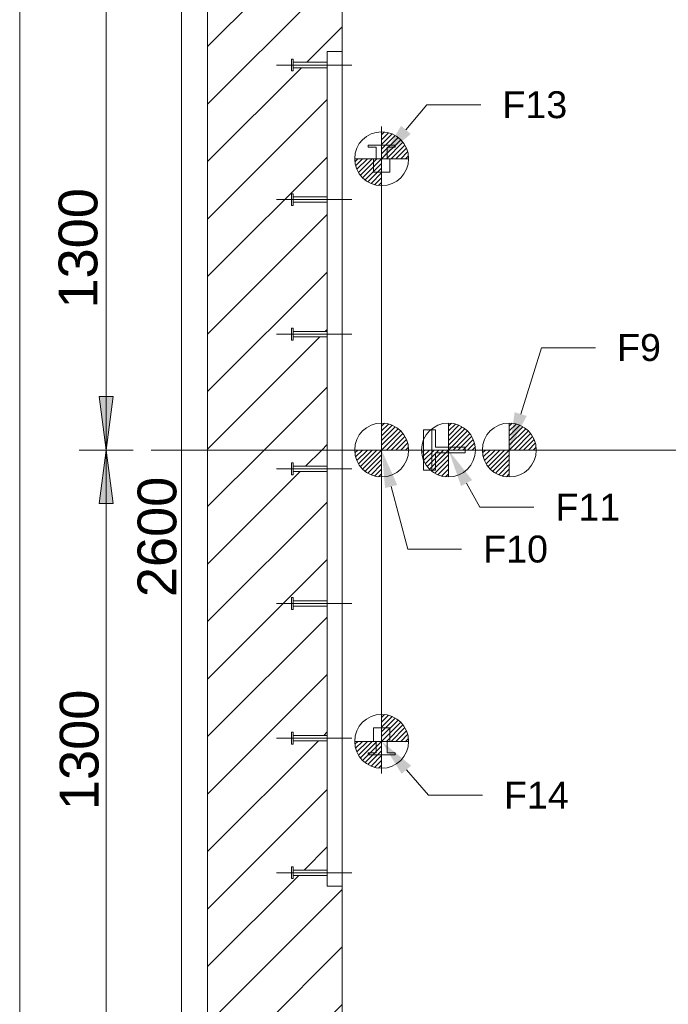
# Model space of a CAD drawing. Extents: x 244 to 994, y 7 to 427.
# Tile 12 of 35: x 484 to 509, y 42 to 78. Entities that reach past the tile are written whole.
import ezdxf
from ezdxf.lldxf.tags import DXFTag

# ---------------------------------------------------------------- set-up
doc = ezdxf.new("R2010")
doc.units = 0
doc.layers.get('0').update_dxf_attribs({"lineweight": 5})
for name, color, linetype, lineweight, true_color in [('3', 9, 'grob', 5, 0x808080), ('7', 6, 'ACAD_ISO10W100', 5, 0xff00ff), ('8_Schraffur', 9, 'Continuous', 5, 0x808080)]:
    doc.layers.add(name, color=color, linetype=linetype, lineweight=lineweight, true_color=true_color)
doc.layers.add('9', color=7, linetype='Continuous', lineweight=5)
doc.layers.add('_3d_View_', color=7, linetype='Continuous')
doc.styles.get("Standard").update_dxf_attribs({"font": 'arial.ttf'})
tags = doc.linetypes.add('ACAD_ISO10W100', pattern=[18.5, 12, -3, 0.5, -3]).pattern_tags.tags
tags[10:11] = [DXFTag(74, 4), DXFTag(75, 0), DXFTag(340, '0'), DXFTag(46, 1.0), DXFTag(50, 0.0), DXFTag(44, 0.0), DXFTag(45, 0.0)]
tags[8:9] = [DXFTag(74, 4), DXFTag(75, 0), DXFTag(340, '0'), DXFTag(46, 1.0), DXFTag(50, 0.0), DXFTag(44, 0.0), DXFTag(45, 0.0)]
tags[6:7] = [DXFTag(74, 4), DXFTag(75, 0), DXFTag(340, '0'), DXFTag(46, 1.0), DXFTag(50, 0.0), DXFTag(44, 0.0), DXFTag(45, 0.0)]
tags[4:5] = [DXFTag(74, 4), DXFTag(75, 0), DXFTag(340, '0'), DXFTag(46, 1.0), DXFTag(50, 0.0), DXFTag(44, 0.0), DXFTag(45, 0.0)]
tags = doc.linetypes.add('fein_strichliert', pattern=[4, 1, -2, 1]).pattern_tags.tags
tags[8:9] = [DXFTag(74, 4), DXFTag(75, 0), DXFTag(340, '0'), DXFTag(46, 0.0), DXFTag(50, 0.0), DXFTag(44, 0.0), DXFTag(45, 0.0)]
tags[6:7] = [DXFTag(74, 4), DXFTag(75, 0), DXFTag(340, '0'), DXFTag(46, 0.0), DXFTag(50, 0.0), DXFTag(44, 0.0), DXFTag(45, 0.0)]
tags[4:5] = [DXFTag(74, 4), DXFTag(75, 0), DXFTag(340, '0'), DXFTag(46, 0.0), DXFTag(50, 0.0), DXFTag(44, 0.0), DXFTag(45, 0.0)]
tags = doc.linetypes.add('grob', pattern=[14, 3, -8, 3]).pattern_tags.tags
tags[8:9] = [DXFTag(74, 4), DXFTag(75, 0), DXFTag(340, '0'), DXFTag(46, 0.0), DXFTag(50, 0.0), DXFTag(44, 0.0), DXFTag(45, 0.0)]
tags[6:7] = [DXFTag(74, 4), DXFTag(75, 0), DXFTag(340, '0'), DXFTag(46, 0.0), DXFTag(50, 0.0), DXFTag(44, 0.0), DXFTag(45, 0.0)]
tags[4:5] = [DXFTag(74, 4), DXFTag(75, 0), DXFTag(340, '0'), DXFTag(46, 0.0), DXFTag(50, 0.0), DXFTag(44, 0.0), DXFTag(45, 0.0)]

# ---------------------------------------------------------------- blocks, each defined once
blk = doc.blocks.new('Schraffur-A05LE0HNBH', base_point=(491.462, 62.163))
at = {"color": 0, "lineweight": -2}
for p, q in [((491.462, 83.553), (501.072, 93.163)), ((491.462, 87.824), (496.801, 93.163)), ((491.462, 92.095), (492.53, 93.163)), ((500.343, 88.163), (505.343, 93.163)), ((504.614, 88.163), (509.614, 93.163)), ((508.885, 88.163), (513.642, 92.92)), ((513.155, 88.163), (513.642, 88.65)), ((491.462, 79.282), (496.462, 84.282)), ((491.462, 75.011), (496.462, 80.011)), ((491.462, 70.74), (495.902, 75.18)), ((491.462, 66.47), (495.902, 70.909)), ((495.826, 66.563), (495.902, 66.639)), ((491.462, 62.199), (495.626, 66.363)), ((495.697, 62.163), (495.902, 62.368))]:
    blk.add_line(p, q, dxfattribs=at)
at = {"color": 0, "linetype": 'fein_strichliert', "lineweight": -2, "ltscale": 0.13}
for p, q in [((491.462, 85.689), (498.936, 93.163)), ((491.462, 89.96), (494.665, 93.163)), ((498.207, 88.163), (503.207, 93.163)), ((502.478, 88.163), (507.478, 93.163)), ((506.749, 88.163), (511.749, 93.163)), ((511.02, 88.163), (513.642, 90.785)), ((491.462, 81.418), (496.462, 86.418)), ((491.462, 77.147), (496.462, 82.147)), ((495.149, 76.563), (496.462, 77.876)), ((491.462, 72.876), (494.949, 76.363)), ((491.462, 68.605), (495.902, 73.045)), ((491.462, 64.334), (495.902, 68.774)), ((493.562, 62.163), (495.902, 64.503))]:
    blk.add_line(p, q, dxfattribs=at)
blk = doc.blocks.new('Schraffur-A05LE0HXBH', base_point=(491.462, 31.163))
at = {"color": 0, "linetype": 'fein_strichliert', "lineweight": -2, "ltscale": 0.13}
for p, q in [((491.462, 60.063), (493.562, 62.163)), ((491.462, 55.792), (495.902, 60.232)), ((491.462, 51.521), (495.902, 55.961)), ((495.775, 51.563), (495.902, 51.69)), ((491.462, 47.25), (495.575, 51.363)), ((495.045, 46.563), (495.902, 47.419)), ((491.462, 42.979), (494.845, 46.363)), ((491.462, 38.708), (496.462, 43.708)), ((491.462, 34.438), (496.462, 39.437)), ((492.458, 31.163), (497.458, 36.163)), ((496.729, 31.163), (501.729, 36.163)), ((501, 31.163), (506, 36.163)), ((505.271, 31.163), (510.271, 36.163)), ((509.542, 31.163), (513.642, 35.263))]:
    blk.add_line(p, q, dxfattribs=at)
at = {"color": 0, "lineweight": -2}
for p, q in [((495.097, 61.563), (495.697, 62.163)), ((491.462, 57.928), (494.897, 61.363)), ((491.462, 53.657), (495.902, 58.097)), ((491.462, 49.386), (495.902, 53.826)), ((491.462, 45.115), (495.902, 49.555)), ((491.462, 40.844), (496.462, 45.844)), ((491.462, 36.573), (496.462, 41.573)), ((491.462, 32.302), (496.462, 37.302)), ((494.594, 31.163), (499.594, 36.163)), ((498.865, 31.163), (503.865, 36.163)), ((503.136, 31.163), (508.136, 36.163)), ((507.407, 31.163), (512.407, 36.163)), ((511.677, 31.163), (513.642, 33.127))]:
    blk.add_line(p, q, dxfattribs=at)
blk = doc.blocks.new('Blockreferenz-A05LE0HZBH', base_point=(489.362, 29.997))
at = {"layer": '7', "linetype": 'ACAD_ISO10W100', "lineweight": -2, "ltscale": 0.13}
blk.add_line((489.362, 62.163), (513.642, 62.163), dxfattribs=at)
blk = doc.blocks.new('Polygon-A05LE0I5BH', base_point=(491.462, 31.163))
at = {"color": 0, "linetype": 'ByBlock', "lineweight": -2, "ltscale": 0.13}
blk.add_line((491.462, 31.163), (491.462, 93.163), dxfattribs=at)
blk = doc.blocks.new('Polygon-A05LE0I9BH', base_point=(496.462, 36.163))
at = {"color": 0, "linetype": 'ByBlock', "lineweight": -2, "ltscale": 0.13}
blk.add_line((496.462, 36.163), (496.462, 88.163), dxfattribs=at)
blk = doc.blocks.new('Blockreferenz-A05LE0IHBH', base_point=(497.922, 50.143))
at = {"layer": '7', "linetype": 'ACAD_ISO10W100', "lineweight": -2, "ltscale": 0.13}
blk.add_line((497.922, 74.183), (497.922, 50.143), dxfattribs=at)
blk = doc.blocks.new('Blockreferenz-A05LE0IPBH', base_point=(494.022, 45.963))
at = {"color": 0, "linetype": 'ByBlock', "lineweight": -2, "ltscale": 0.13}
for p, q in [((496.462, 76.963), (495.902, 76.963)), ((495.902, 45.963), (495.902, 76.963)), ((496.462, 45.963), (496.462, 76.963)), ((495.902, 45.963), (496.462, 45.963))]:
    blk.add_line(p, q, dxfattribs=at)
at = {"layer": '3', "linetype": 'grob', "lineweight": -2, "ltscale": 0.13}
for p, q in [((494.642, 76.683), (494.582, 76.683)), ((494.582, 76.683), (494.582, 76.666)), ((494.582, 76.666), (494.582, 76.618)), ((494.582, 76.618), (494.582, 76.547)), ((494.582, 76.547), (494.582, 76.463)), ((494.582, 76.463), (494.582, 76.379)), ((494.642, 76.666), (494.642, 76.683)), ((494.642, 76.618), (494.642, 76.666)), ((494.642, 76.547), (494.642, 76.618)), ((494.642, 76.563), (494.642, 76.555)), ((495.902, 76.563), (494.642, 76.563)), ((494.642, 76.555), (494.642, 76.534)), ((494.642, 76.463), (494.642, 76.547)), ((494.642, 76.534), (494.642, 76.501)), ((494.642, 76.501), (494.642, 76.463)), ((494.642, 76.379), (494.642, 76.463)), ((494.642, 76.463), (494.642, 76.425)), ((495.902, 76.555), (495.902, 76.563)), ((495.902, 76.534), (495.902, 76.555)), ((495.902, 76.501), (495.902, 76.534)), ((495.902, 76.463), (495.902, 76.501)), ((495.902, 76.425), (495.902, 76.463)), ((494.582, 76.379), (494.582, 76.307)), ((494.582, 76.307), (494.582, 76.26)), ((494.582, 76.26), (494.582, 76.243)), ((494.582, 76.243), (494.642, 76.243)), ((494.642, 76.425), (494.642, 76.392)), ((494.642, 76.392), (494.642, 76.37)), ((494.642, 76.307), (494.642, 76.379)), ((494.642, 76.37), (494.642, 76.363)), ((494.642, 76.363), (495.902, 76.363)), ((494.642, 76.26), (494.642, 76.307)), ((494.642, 76.243), (494.642, 76.26)), ((495.902, 76.392), (495.902, 76.425)), ((495.902, 76.37), (495.902, 76.392)), ((495.902, 76.363), (495.902, 76.37)), ((494.642, 71.683), (494.582, 71.683)), ((494.582, 71.683), (494.582, 71.666)), ((494.642, 71.666), (494.642, 71.683)), ((494.582, 71.666), (494.582, 71.618)), ((494.582, 71.618), (494.582, 71.547)), ((494.582, 71.547), (494.582, 71.463)), ((494.582, 71.463), (494.582, 71.379)), ((494.582, 71.379), (494.582, 71.307)), ((494.642, 71.618), (494.642, 71.666)), ((494.642, 71.547), (494.642, 71.618)), ((494.642, 71.563), (494.642, 71.555)), ((495.902, 71.563), (494.642, 71.563)), ((494.642, 71.555), (494.642, 71.534)), ((494.642, 71.463), (494.642, 71.547)), ((494.642, 71.534), (494.642, 71.501)), ((494.642, 71.501), (494.642, 71.463)), ((494.642, 71.379), (494.642, 71.463)), ((494.642, 71.463), (494.642, 71.425)), ((494.642, 71.425), (494.642, 71.392)), ((494.642, 71.392), (494.642, 71.37)), ((494.642, 71.307), (494.642, 71.379)), ((494.642, 71.37), (494.642, 71.363)), ((494.642, 71.363), (495.902, 71.363)), ((495.902, 71.555), (495.902, 71.563)), ((495.902, 71.534), (495.902, 71.555)), ((495.902, 71.501), (495.902, 71.534)), ((495.902, 71.463), (495.902, 71.501)), ((495.902, 71.425), (495.902, 71.463)), ((495.902, 71.392), (495.902, 71.425)), ((495.902, 71.37), (495.902, 71.392)), ((495.902, 71.363), (495.902, 71.37)), ((494.582, 71.307), (494.582, 71.26)), ((494.582, 71.26), (494.582, 71.243)), ((494.582, 71.243), (494.642, 71.243)), ((494.642, 71.26), (494.642, 71.307)), ((494.642, 71.243), (494.642, 71.26)), ((494.642, 66.683), (494.582, 66.683)), ((494.582, 66.683), (494.582, 66.666)), ((494.582, 66.666), (494.582, 66.618)), ((494.582, 66.618), (494.582, 66.547)), ((494.642, 66.666), (494.642, 66.683)), ((494.642, 66.618), (494.642, 66.666)), ((494.642, 66.547), (494.642, 66.618)), ((494.642, 66.563), (494.642, 66.555)), ((495.902, 66.563), (494.642, 66.563)), ((495.902, 66.555), (495.902, 66.563)), ((494.582, 66.547), (494.582, 66.463)), ((494.582, 66.463), (494.582, 66.379)), ((494.582, 66.379), (494.582, 66.307)), ((494.582, 66.307), (494.582, 66.26)), ((494.582, 66.26), (494.582, 66.243)), ((494.582, 66.243), (494.642, 66.243)), ((494.642, 66.555), (494.642, 66.534)), ((494.642, 66.463), (494.642, 66.547)), ((494.642, 66.534), (494.642, 66.501)), ((494.642, 66.501), (494.642, 66.463)), ((494.642, 66.379), (494.642, 66.463)), ((494.642, 66.463), (494.642, 66.425)), ((494.642, 66.425), (494.642, 66.392)), ((494.642, 66.392), (494.642, 66.37)), ((494.642, 66.307), (494.642, 66.379)), ((494.642, 66.37), (494.642, 66.363)), ((494.642, 66.363), (495.902, 66.363)), ((494.642, 66.26), (494.642, 66.307)), ((494.642, 66.243), (494.642, 66.26)), ((495.902, 66.534), (495.902, 66.555)), ((495.902, 66.501), (495.902, 66.534)), ((495.902, 66.463), (495.902, 66.501)), ((495.902, 66.425), (495.902, 66.463)), ((495.902, 66.392), (495.902, 66.425)), ((495.902, 66.37), (495.902, 66.392)), ((495.902, 66.363), (495.902, 66.37)), ((494.642, 61.683), (494.582, 61.683)), ((494.582, 61.683), (494.582, 61.666)), ((494.582, 61.666), (494.582, 61.618)), ((494.582, 61.618), (494.582, 61.547)), ((494.582, 61.547), (494.582, 61.463)), ((494.582, 61.463), (494.582, 61.379)), ((494.642, 61.666), (494.642, 61.683)), ((494.642, 61.618), (494.642, 61.666)), ((494.642, 61.547), (494.642, 61.618)), ((494.642, 61.563), (494.642, 61.555)), ((495.902, 61.563), (494.642, 61.563)), ((494.642, 61.555), (494.642, 61.534)), ((494.642, 61.463), (494.642, 61.547)), ((494.642, 61.534), (494.642, 61.501)), ((494.642, 61.501), (494.642, 61.463)), ((494.642, 61.379), (494.642, 61.463)), ((494.642, 61.463), (494.642, 61.425)), ((495.902, 61.555), (495.902, 61.563)), ((495.902, 61.534), (495.902, 61.555)), ((495.902, 61.501), (495.902, 61.534)), ((495.902, 61.463), (495.902, 61.501)), ((495.902, 61.425), (495.902, 61.463)), ((494.582, 61.379), (494.582, 61.307)), ((494.582, 61.307), (494.582, 61.26)), ((494.582, 61.26), (494.582, 61.243)), ((494.582, 61.243), (494.642, 61.243)), ((494.642, 61.425), (494.642, 61.392)), ((494.642, 61.392), (494.642, 61.37)), ((494.642, 61.307), (494.642, 61.379)), ((494.642, 61.37), (494.642, 61.363)), ((494.642, 61.363), (495.902, 61.363)), ((494.642, 61.26), (494.642, 61.307)), ((494.642, 61.243), (494.642, 61.26)), ((495.902, 61.392), (495.902, 61.425)), ((495.902, 61.37), (495.902, 61.392)), ((495.902, 61.363), (495.902, 61.37)), ((494.642, 56.683), (494.582, 56.683)), ((494.582, 56.683), (494.582, 56.666)), ((494.582, 56.666), (494.582, 56.618)), ((494.582, 56.618), (494.582, 56.547)), ((494.582, 56.547), (494.582, 56.463)), ((494.582, 56.463), (494.582, 56.379)), ((494.582, 56.379), (494.582, 56.307)), ((494.642, 56.666), (494.642, 56.683)), ((494.642, 56.618), (494.642, 56.666)), ((494.642, 56.547), (494.642, 56.618)), ((494.642, 56.563), (494.642, 56.555)), ((495.902, 56.563), (494.642, 56.563)), ((494.642, 56.555), (494.642, 56.534)), ((494.642, 56.463), (494.642, 56.547)), ((494.642, 56.534), (494.642, 56.501)), ((494.642, 56.501), (494.642, 56.463)), ((494.642, 56.379), (494.642, 56.463)), ((494.642, 56.463), (494.642, 56.425)), ((494.642, 56.425), (494.642, 56.392)), ((494.642, 56.392), (494.642, 56.37)), ((494.642, 56.307), (494.642, 56.379)), ((494.642, 56.37), (494.642, 56.363)), ((494.642, 56.363), (495.902, 56.363)), ((495.902, 56.555), (495.902, 56.563)), ((495.902, 56.534), (495.902, 56.555)), ((495.902, 56.501), (495.902, 56.534)), ((495.902, 56.463), (495.902, 56.501)), ((495.902, 56.425), (495.902, 56.463)), ((495.902, 56.392), (495.902, 56.425)), ((495.902, 56.37), (495.902, 56.392)), ((495.902, 56.363), (495.902, 56.37)), ((494.582, 56.307), (494.582, 56.26)), ((494.582, 56.26), (494.582, 56.243)), ((494.582, 56.243), (494.642, 56.243)), ((494.642, 56.26), (494.642, 56.307)), ((494.642, 56.243), (494.642, 56.26)), ((494.642, 51.683), (494.582, 51.683)), ((494.582, 51.683), (494.582, 51.666)), ((494.582, 51.666), (494.582, 51.618)), ((494.582, 51.618), (494.582, 51.547)), ((494.642, 51.666), (494.642, 51.683)), ((494.642, 51.618), (494.642, 51.666)), ((494.642, 51.547), (494.642, 51.618)), ((494.582, 51.547), (494.582, 51.463)), ((494.582, 51.463), (494.582, 51.379)), ((494.582, 51.379), (494.582, 51.307)), ((494.582, 51.307), (494.582, 51.26)), ((494.582, 51.26), (494.582, 51.243)), ((494.582, 51.243), (494.642, 51.243)), ((494.642, 51.563), (494.642, 51.555)), ((495.902, 51.563), (494.642, 51.563)), ((494.642, 51.555), (494.642, 51.534)), ((494.642, 51.463), (494.642, 51.547)), ((494.642, 51.534), (494.642, 51.501)), ((494.642, 51.501), (494.642, 51.463)), ((494.642, 51.379), (494.642, 51.463)), ((494.642, 51.463), (494.642, 51.425)), ((494.642, 51.425), (494.642, 51.392)), ((494.642, 51.392), (494.642, 51.37)), ((494.642, 51.307), (494.642, 51.379)), ((494.642, 51.37), (494.642, 51.363)), ((494.642, 51.363), (495.902, 51.363)), ((494.642, 51.26), (494.642, 51.307)), ((494.642, 51.243), (494.642, 51.26)), ((495.902, 51.555), (495.902, 51.563)), ((495.902, 51.534), (495.902, 51.555)), ((495.902, 51.501), (495.902, 51.534)), ((495.902, 51.463), (495.902, 51.501)), ((495.902, 51.425), (495.902, 51.463)), ((495.902, 51.392), (495.902, 51.425)), ((495.902, 51.37), (495.902, 51.392)), ((495.902, 51.363), (495.902, 51.37)), ((494.642, 46.683), (494.582, 46.683)), ((494.582, 46.683), (494.582, 46.666)), ((494.582, 46.666), (494.582, 46.618)), ((494.582, 46.618), (494.582, 46.547)), ((494.582, 46.547), (494.582, 46.463)), ((494.582, 46.463), (494.582, 46.379)), ((494.642, 46.666), (494.642, 46.683)), ((494.642, 46.618), (494.642, 46.666)), ((494.642, 46.547), (494.642, 46.618)), ((494.642, 46.563), (494.642, 46.555)), ((495.902, 46.563), (494.642, 46.563)), ((494.642, 46.555), (494.642, 46.534)), ((494.642, 46.463), (494.642, 46.547)), ((494.642, 46.534), (494.642, 46.501)), ((494.642, 46.501), (494.642, 46.463)), ((494.642, 46.379), (494.642, 46.463)), ((494.642, 46.463), (494.642, 46.425)), ((495.902, 46.555), (495.902, 46.563)), ((495.902, 46.534), (495.902, 46.555)), ((495.902, 46.501), (495.902, 46.534)), ((495.902, 46.463), (495.902, 46.501)), ((495.902, 46.425), (495.902, 46.463)), ((494.582, 46.379), (494.582, 46.307)), ((494.582, 46.307), (494.582, 46.26)), ((494.582, 46.26), (494.582, 46.243)), ((494.582, 46.243), (494.642, 46.243)), ((494.642, 46.425), (494.642, 46.392)), ((494.642, 46.392), (494.642, 46.37)), ((494.642, 46.307), (494.642, 46.379)), ((494.642, 46.37), (494.642, 46.363)), ((494.642, 46.363), (495.902, 46.363)), ((494.642, 46.26), (494.642, 46.307)), ((494.642, 46.243), (494.642, 46.26)), ((495.902, 46.392), (495.902, 46.425)), ((495.902, 46.37), (495.902, 46.392)), ((495.902, 46.363), (495.902, 46.37))]:
    blk.add_line(p, q, dxfattribs=at)
at = {"layer": '7', "linetype": 'ACAD_ISO10W100', "lineweight": -2, "ltscale": 0.13}
for p, q in [((496.822, 76.463), (494.022, 76.463)), ((496.822, 71.463), (494.022, 71.463)), ((496.822, 66.463), (494.022, 66.463)), ((496.822, 61.463), (494.022, 61.463)), ((496.822, 56.463), (494.022, 56.463)), ((496.822, 51.463), (494.022, 51.463)), ((496.822, 46.463), (494.022, 46.463))]:
    blk.add_line(p, q, dxfattribs=at)
blk = doc.blocks.new('MText-A05LE0IRBH', base_point=(506.662, 65.47))
at = {"color": 0, "linetype": 'ByBlock', "lineweight": -2, "ltscale": 0.13, "insert": (506.662, 66.47), "char_height": 1, "attachment_point": 1}
blk.add_mtext('{\\fArial Unicode MS;F9}', dxfattribs=at)
blk = doc.blocks.new('Blockreferenz-A05LE0IZBH', base_point=(496.922, 61.163))
at = {"color": 0, "linetype": 'ByBlock', "lineweight": -2, "ltscale": 0.13}
for p, q in [((497.922, 63.163), (497.922, 61.163)), ((497.922, 63.047), (498.032, 63.157)), ((497.922, 62.87), (498.181, 63.129)), ((497.922, 62.693), (498.312, 63.084)), ((497.922, 62.516), (498.43, 63.024)), ((497.922, 62.34), (498.535, 62.953)), ((497.922, 62.163), (498.629, 62.87)), ((498.099, 62.163), (498.712, 62.776)), ((498.276, 62.163), (498.783, 62.671)), ((498.452, 62.163), (498.843, 62.553)), ((498.629, 62.163), (498.888, 62.422)), ((498.806, 62.163), (498.916, 62.273)), ((496.922, 62.163), (498.922, 62.163)), ((496.928, 62.053), (497.038, 62.163)), ((496.956, 61.904), (497.215, 62.163)), ((497.001, 61.773), (497.392, 62.163)), ((497.061, 61.655), (497.569, 62.163)), ((497.132, 61.55), (497.745, 62.163)), ((497.215, 61.456), (497.922, 62.163)), ((497.309, 61.373), (497.922, 61.986)), ((497.414, 61.301), (497.922, 61.809)), ((497.532, 61.242), (497.922, 61.633)), ((497.663, 61.197), (497.922, 61.456)), ((497.812, 61.169), (497.922, 61.279))]:
    blk.add_line(p, q, dxfattribs=at)
at = {"color": 0, "linetype": 'ByBlock', "lineweight": 0, "ltscale": 0.13}
blk.add_line((497.922, 62.163), (497.922, 62.163), dxfattribs=at)
blk.add_line((497.922, 62.163), (497.922, 62.163), dxfattribs=at)
at = {"color": 0, "linetype": 'ByBlock', "lineweight": -2, "ltscale": 0.13}
blk.add_circle((497.922, 62.163), 1, dxfattribs=at)
blk = doc.blocks.new('Blockreferenz-A05LE0J5BH', base_point=(499.402, 61.163))
at = {"color": 0, "linetype": 'ByBlock', "lineweight": -2, "ltscale": 0.13}
for p, q in [((500.402, 63.163), (500.402, 61.163)), ((500.402, 63.047), (500.512, 63.157)), ((500.402, 62.87), (500.661, 63.129)), ((500.402, 62.693), (500.792, 63.084)), ((500.402, 62.516), (500.91, 63.024)), ((500.402, 62.34), (501.015, 62.953)), ((500.402, 62.163), (501.109, 62.87)), ((500.579, 62.163), (501.192, 62.776)), ((500.756, 62.163), (501.263, 62.671)), ((500.932, 62.163), (501.323, 62.553)), ((501.109, 62.163), (501.368, 62.422)), ((501.286, 62.163), (501.396, 62.273)), ((499.402, 62.163), (501.402, 62.163)), ((499.408, 62.053), (499.518, 62.163)), ((499.436, 61.904), (499.695, 62.163)), ((499.481, 61.773), (499.872, 62.163)), ((499.541, 61.655), (500.049, 62.163)), ((499.612, 61.55), (500.225, 62.163)), ((499.695, 61.456), (500.402, 62.163)), ((499.789, 61.373), (500.402, 61.986)), ((499.894, 61.301), (500.402, 61.809)), ((500.012, 61.242), (500.402, 61.633)), ((500.143, 61.197), (500.402, 61.456)), ((500.292, 61.169), (500.402, 61.279))]:
    blk.add_line(p, q, dxfattribs=at)
at = {"color": 0, "linetype": 'ByBlock', "lineweight": 0, "ltscale": 0.13}
blk.add_line((500.402, 62.163), (500.402, 62.163), dxfattribs=at)
blk.add_line((500.402, 62.163), (500.402, 62.163), dxfattribs=at)
at = {"color": 0, "linetype": 'ByBlock', "lineweight": -2, "ltscale": 0.13}
blk.add_circle((500.402, 62.163), 1, dxfattribs=at)
blk = doc.blocks.new('MText-A05LE0J7BH', base_point=(504.374, 59.536))
at = {"color": 0, "linetype": 'ByBlock', "lineweight": -2, "ltscale": 0.13, "insert": (504.374, 60.536), "char_height": 1, "attachment_point": 1}
blk.add_mtext('{\\fArial Unicode MS;F11}', dxfattribs=at)
blk = doc.blocks.new('Blockreferenz-A05LE0J9BH', base_point=(496.922, 71.983))
at = {"color": 0, "linetype": 'ByBlock', "lineweight": -2, "ltscale": 0.13}
for p, q in [((497.922, 73.983), (497.922, 71.983)), ((497.922, 73.867), (498.032, 73.977)), ((497.922, 73.69), (498.181, 73.949)), ((497.922, 73.513), (498.312, 73.904)), ((497.922, 73.336), (498.43, 73.844)), ((497.922, 73.16), (498.535, 73.773)), ((497.922, 72.983), (498.629, 73.69)), ((498.099, 72.983), (498.712, 73.596)), ((498.276, 72.983), (498.783, 73.491)), ((498.452, 72.983), (498.843, 73.373)), ((498.629, 72.983), (498.888, 73.242)), ((496.922, 72.983), (498.922, 72.983)), ((496.928, 72.873), (497.038, 72.983)), ((496.956, 72.724), (497.215, 72.983)), ((497.001, 72.593), (497.392, 72.983)), ((497.061, 72.475), (497.569, 72.983)), ((497.132, 72.37), (497.745, 72.983)), ((497.215, 72.276), (497.922, 72.983)), ((497.309, 72.193), (497.922, 72.806)), ((498.806, 72.983), (498.916, 73.093)), ((497.414, 72.121), (497.922, 72.629)), ((497.532, 72.062), (497.922, 72.453)), ((497.663, 72.017), (497.922, 72.276)), ((497.812, 71.989), (497.922, 72.099))]:
    blk.add_line(p, q, dxfattribs=at)
at = {"color": 0, "linetype": 'ByBlock', "lineweight": 0, "ltscale": 0.13}
blk.add_line((497.922, 72.983), (497.922, 72.983), dxfattribs=at)
blk.add_line((497.922, 72.983), (497.922, 72.983), dxfattribs=at)
at = {"color": 0, "linetype": 'ByBlock', "lineweight": -2, "ltscale": 0.13}
blk.add_circle((497.922, 72.983), 1, dxfattribs=at)
blk = doc.blocks.new('Blockreferenz-A05LE0JFBH', base_point=(496.922, 50.343))
at = {"color": 0, "linetype": 'ByBlock', "lineweight": -2, "ltscale": 0.13}
for p, q in [((497.922, 52.343), (497.922, 50.343)), ((497.922, 52.227), (498.032, 52.337)), ((497.922, 52.05), (498.181, 52.309)), ((497.922, 51.873), (498.312, 52.264)), ((497.922, 51.696), (498.43, 52.204)), ((497.922, 51.52), (498.535, 52.133)), ((497.922, 51.343), (498.629, 52.05)), ((498.099, 51.343), (498.712, 51.956)), ((498.276, 51.343), (498.783, 51.851)), ((498.452, 51.343), (498.843, 51.733)), ((498.629, 51.343), (498.888, 51.602)), ((496.922, 51.343), (498.922, 51.343)), ((496.928, 51.233), (497.038, 51.343)), ((496.956, 51.084), (497.215, 51.343)), ((497.001, 50.953), (497.392, 51.343)), ((497.061, 50.835), (497.569, 51.343)), ((497.132, 50.73), (497.745, 51.343)), ((497.215, 50.636), (497.922, 51.343)), ((498.806, 51.343), (498.916, 51.453)), ((497.309, 50.553), (497.922, 51.166)), ((497.414, 50.481), (497.922, 50.989)), ((497.532, 50.422), (497.922, 50.813)), ((497.663, 50.377), (497.922, 50.636)), ((497.812, 50.349), (497.922, 50.459))]:
    blk.add_line(p, q, dxfattribs=at)
at = {"color": 0, "linetype": 'ByBlock', "lineweight": 0, "ltscale": 0.13}
blk.add_line((497.922, 51.343), (497.922, 51.343), dxfattribs=at)
blk.add_line((497.922, 51.343), (497.922, 51.343), dxfattribs=at)
at = {"color": 0, "linetype": 'ByBlock', "lineweight": -2, "ltscale": 0.13}
blk.add_circle((497.922, 51.343), 1, dxfattribs=at)
blk = doc.blocks.new('Blockreferenz-A05LE0JHBH', base_point=(501.662, 61.163))
at = {"color": 0, "linetype": 'ByBlock', "lineweight": -2, "ltscale": 0.13}
for p, q in [((502.662, 63.163), (502.662, 61.163)), ((502.662, 63.047), (502.772, 63.157)), ((502.662, 62.87), (502.921, 63.129)), ((502.662, 62.693), (503.052, 63.084)), ((502.662, 62.516), (503.17, 63.024)), ((502.662, 62.34), (503.275, 62.953)), ((502.662, 62.163), (503.369, 62.87)), ((502.839, 62.163), (503.452, 62.776)), ((503.016, 62.163), (503.523, 62.671)), ((503.192, 62.163), (503.583, 62.553)), ((503.369, 62.163), (503.628, 62.422)), ((503.546, 62.163), (503.656, 62.273)), ((501.662, 62.163), (503.662, 62.163)), ((501.668, 62.053), (501.778, 62.163)), ((501.696, 61.904), (501.955, 62.163)), ((501.741, 61.773), (502.132, 62.163)), ((501.801, 61.655), (502.309, 62.163)), ((501.872, 61.55), (502.485, 62.163)), ((501.955, 61.456), (502.662, 62.163)), ((502.049, 61.373), (502.662, 61.986)), ((502.154, 61.301), (502.662, 61.809)), ((502.272, 61.242), (502.662, 61.633)), ((502.403, 61.197), (502.662, 61.456)), ((502.552, 61.169), (502.662, 61.279))]:
    blk.add_line(p, q, dxfattribs=at)
at = {"color": 0, "linetype": 'ByBlock', "lineweight": 0, "ltscale": 0.13}
blk.add_line((502.662, 62.163), (502.662, 62.163), dxfattribs=at)
blk.add_line((502.662, 62.163), (502.662, 62.163), dxfattribs=at)
at = {"color": 0, "linetype": 'ByBlock', "lineweight": -2, "ltscale": 0.13}
blk.add_circle((502.662, 62.163), 1, dxfattribs=at)
blk = doc.blocks.new('MText-A05LE0JJBH', base_point=(502.464, 48.84))
at = {"color": 0, "linetype": 'ByBlock', "lineweight": -2, "ltscale": 0.13, "insert": (502.464, 49.84), "char_height": 1, "attachment_point": 1}
blk.add_mtext('{\\fArial Unicode MS;F14}', dxfattribs=at)
blk = doc.blocks.new('MText-A05LE0JNBH', base_point=(502.405, 74.489))
at = {"color": 0, "linetype": 'ByBlock', "lineweight": -2, "ltscale": 0.13, "insert": (502.405, 75.489), "char_height": 1, "attachment_point": 1}
blk.add_mtext('{\\fArial Unicode MS;F13}', dxfattribs=at)
blk = doc.blocks.new('MText-A05LE0JPBH', base_point=(501.691, 57.985))
at = {"color": 0, "linetype": 'ByBlock', "lineweight": -2, "ltscale": 0.13, "insert": (501.691, 58.985), "char_height": 1, "attachment_point": 1}
blk.add_mtext('{\\fArial Unicode MS;F10}', dxfattribs=at)
blk = doc.blocks.new('Polygon-A05LE0KLBH', base_point=(487.434, 60.18))
at = {"color": 0, "linetype": 'ByBlock', "lineweight": -2, "ltscale": 0.13}
blk.add_solid([(487.695, 62.163), (487.956, 60.18), (487.433, 60.18)], dxfattribs=at)
blk = doc.blocks.new('Polygon-A05LE0MNBH', base_point=(487.434, 62.163))
at = {"color": 0, "linetype": 'ByBlock', "lineweight": -2, "ltscale": 0.13}
blk.add_solid([(487.695, 62.163), (487.433, 64.146), (487.956, 64.146)], dxfattribs=at)
blk = doc.blocks.new('3D-Ansicht-Rahmen-A05LE0N7BH', base_point=(484.487, 16.379))
at = {"color": 0, "linetype": 'ByBlock', "lineweight": -2, "ltscale": 0.13}
blk.add_line((484.487, 16.379), (484.487, 109.897), dxfattribs=at)

msp = doc.modelspace()

# ---------------------------------------------------------------- linework, layer by layer
at = {"ltscale": 0.13}
for p, q in [((498.823, 74.054), (499.604, 74.983)), ((499.604, 74.983), (501.604, 74.983)), ((497.922, 73.483), (497.422, 73.483)), ((497.422, 73.483), (497.422, 73.413)), ((497.422, 73.483), (497.422, 73.413)), ((497.922, 73.483), (497.422, 73.483)), ((497.422, 73.413), (497.722, 73.413)), ((497.422, 73.413), (497.722, 73.413)), ((497.722, 73.413), (497.722, 72.983)), ((497.722, 73.413), (497.722, 72.983)), ((498.422, 73.483), (497.922, 73.483)), ((498.422, 73.483), (497.922, 73.483)), ((498.122, 72.983), (498.122, 73.413)), ((498.122, 73.413), (498.422, 73.413)), ((498.122, 73.413), (498.422, 73.413)), ((498.122, 72.983), (498.122, 73.413)), ((498.422, 73.413), (498.422, 73.483)), ((498.422, 73.413), (498.422, 73.483)), ((497.722, 72.983), (497.622, 72.983)), ((497.622, 72.983), (497.622, 72.483)), ((497.622, 72.983), (497.622, 72.483)), ((497.722, 72.983), (497.622, 72.983)), ((498.222, 72.983), (498.122, 72.983)), ((498.222, 72.983), (498.122, 72.983)), ((498.222, 72.483), (498.222, 72.983)), ((498.222, 72.483), (498.222, 72.983)), ((497.622, 72.483), (498.222, 72.483)), ((497.622, 72.483), (498.222, 72.483)), ((503.084, 63.498), (503.862, 65.963)), ((503.862, 65.963), (505.862, 65.963)), ((499.782, 62.913), (499.482, 62.913)), ((499.482, 62.913), (499.482, 61.413)), ((499.782, 62.913), (499.482, 62.913)), ((499.482, 62.913), (499.482, 61.413)), ((499.782, 62.913), (499.782, 61.413)), ((499.922, 62.913), (499.782, 62.913)), ((499.782, 61.413), (499.782, 62.913)), ((499.782, 62.913), (499.782, 61.413)), ((499.922, 62.913), (499.782, 62.913)), ((499.782, 61.413), (499.782, 62.913)), ((499.922, 62.263), (499.922, 62.913)), ((499.922, 62.263), (499.922, 62.913)), ((501.022, 62.263), (499.922, 62.263)), ((501.022, 62.263), (499.922, 62.263)), ((501.022, 62.063), (501.022, 62.263)), ((501.022, 62.063), (501.022, 62.263)), ((499.922, 61.413), (499.922, 62.063)), ((499.922, 62.063), (501.022, 62.063)), ((499.922, 62.063), (501.022, 62.063)), ((499.922, 61.413), (499.922, 62.063)), ((499.482, 61.413), (499.782, 61.413)), ((499.482, 61.413), (499.782, 61.413)), ((499.782, 61.413), (499.922, 61.413)), ((499.782, 61.413), (499.922, 61.413)), ((498.278, 60.809), (498.89, 58.479)), ((501.078, 60.937), (501.573, 60.039)), ((501.573, 60.039), (503.573, 60.039)), ((498.89, 58.479), (500.89, 58.479)), ((498.222, 51.843), (497.622, 51.843)), ((497.622, 51.843), (497.622, 51.343)), ((498.222, 51.843), (497.622, 51.843)), ((497.622, 51.843), (497.622, 51.343)), ((498.222, 51.343), (498.222, 51.843)), ((498.222, 51.343), (498.222, 51.843)), ((497.622, 51.343), (497.722, 51.343)), ((497.622, 51.343), (497.722, 51.343)), ((497.722, 51.343), (497.722, 50.913)), ((497.722, 51.343), (497.722, 50.913)), ((498.122, 51.343), (498.222, 51.343)), ((498.122, 50.913), (498.122, 51.343)), ((498.122, 51.343), (498.222, 51.343)), ((498.122, 50.913), (498.122, 51.343)), ((497.422, 50.913), (497.422, 50.843)), ((497.722, 50.913), (497.422, 50.913)), ((497.722, 50.913), (497.422, 50.913)), ((497.422, 50.913), (497.422, 50.843)), ((497.422, 50.843), (497.922, 50.843)), ((497.422, 50.843), (497.922, 50.843)), ((497.922, 50.843), (498.422, 50.843)), ((497.922, 50.843), (498.422, 50.843)), ((498.422, 50.913), (498.122, 50.913)), ((498.422, 50.913), (498.122, 50.913)), ((498.422, 50.843), (498.422, 50.913)), ((498.422, 50.843), (498.422, 50.913)), ((498.841, 50.287), (499.663, 49.343)), ((499.663, 49.343), (501.663, 49.343))]:
    msp.add_line(p, q, dxfattribs=at)
for points in [[(497.922, 72.983), (498.644, 74.205), (499.002, 73.904)], [(502.662, 62.163), (502.861, 63.568), (503.306, 63.428)], [(497.922, 62.163), (498.503, 60.868), (498.052, 60.75)], [(500.402, 62.163), (501.282, 61.049), (500.873, 60.824)], [(497.922, 51.343), (499.017, 50.44), (498.665, 50.134)]]:
    msp.add_solid(points, dxfattribs=at)
at = {"layer": '9', "color": 1, "lineweight": 5, "ltscale": 0.13, "true_color": 0xff0000}
for p, q in [((490.495, 73.497), (490.495, 93.163)), ((487.695, 62.163), (487.695, 88.163)), ((490.495, 36.163), (490.495, 77.463)), ((484.487, 72.983), (484.495, 72.983)), ((487.695, 62.163), (487.433, 64.146)), ((487.433, 64.146), (487.956, 64.146)), ((487.956, 64.146), (487.695, 62.163)), ((484.487, 62.163), (484.495, 62.163)), ((486.695, 62.163), (488.695, 62.163)), ((487.433, 60.18), (487.695, 62.163)), ((487.695, 36.163), (487.695, 62.163)), ((487.695, 62.163), (487.956, 60.18)), ((487.956, 60.18), (487.433, 60.18)), ((484.487, 51.343), (484.495, 51.343))]:
    msp.add_line(p, q, dxfattribs=at)

# ---------------------------------------------------------------- block references
at = {"ltscale": 0.13}
for name, p in [('Blockreferenz-A05LE0HZBH', (489.362, 29.997)), ('Polygon-A05LE0I5BH', (491.462, 31.163)), ('Polygon-A05LE0I9BH', (496.462, 36.163)), ('Blockreferenz-A05LE0IPBH', (494.022, 45.963)), ('MText-A05LE0JNBH', (502.405, 74.489)), ('Blockreferenz-A05LE0J9BH', (496.922, 71.983)), ('Blockreferenz-A05LE0IHBH', (497.922, 50.143)), ('MText-A05LE0IRBH', (506.662, 65.47)), ('Blockreferenz-A05LE0IZBH', (496.922, 61.163)), ('Blockreferenz-A05LE0J5BH', (499.402, 61.163)), ('Blockreferenz-A05LE0JHBH', (501.662, 61.163)), ('MText-A05LE0J7BH', (504.374, 59.536)), ('MText-A05LE0JPBH', (501.691, 57.985)), ('Blockreferenz-A05LE0JFBH', (496.922, 50.343)), ('MText-A05LE0JJBH', (502.464, 48.84))]:
    msp.add_blockref(name, p, dxfattribs=at)
at = {"layer": '8_Schraffur', "color": 3, "ltscale": 0.13, "true_color": 0x00ff00}
for name, p in [('Schraffur-A05LE0HNBH', (491.462, 62.163)), ('Schraffur-A05LE0HXBH', (491.462, 31.163))]:
    msp.add_blockref(name, p, dxfattribs=at)
at = {"layer": '9', "color": 1, "lineweight": 5, "ltscale": 0.13, "true_color": 0xff0000}
for name, p in [('Polygon-A05LE0MNBH', (487.433, 62.163)), ('Polygon-A05LE0KLBH', (487.433, 60.18))]:
    msp.add_blockref(name, p, dxfattribs=at)
at = {"layer": '_3d_View_', "color": 7, "linetype": 'Continuous', "lineweight": 13}
msp.add_blockref('3D-Ansicht-Rahmen-A05LE0N7BH', (484.487, 16.379), dxfattribs=at)

# ---------------------------------------------------------------- texts
at = {"layer": '9', "color": 5, "lineweight": 5, "ltscale": 0.13, "true_color": 0x0000ff, "char_height": 1.44, "attachment_point": 1, "rotation": 90}
for s, insert in [('{\\fArial;1300}', (485.931, 67.417)), ('{\\fArial;2600}', (488.862, 56.697)), ('{\\fArial;1300}', (485.974, 48.789))]:
    msp.add_mtext(s, dxfattribs=dict(at, insert=insert))

doc.saveas('drawing.dxf')
